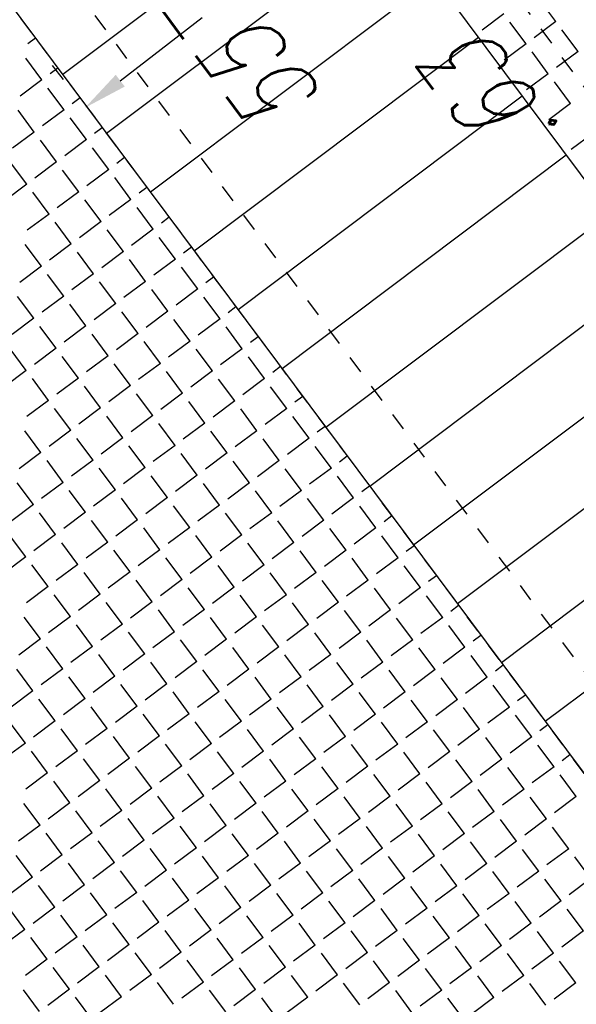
# Model space of a CAD drawing. Header units: metres. Extents: x 2 to 485, y 6 to 594.
# Tile 59 of 176: x 254.7 to 257.84, y 205.36 to 210.89. Entities that reach past the tile are written whole.
import ezdxf
from ezdxf.enums import TextEntityAlignment as Align

# ---------------------------------------------------------------- set-up
doc = ezdxf.new("R2010")
doc.units = ezdxf.units.M
doc.header["$LTSCALE"] = 0.0125
doc.linetypes.add('260241_A_bea$0$PUNKTIERT', pattern=[0.2, 0, -0.2])
doc.linetypes.add('GESTRICHELT', pattern=[0.4, 0.2, -0.2])
for name, color, linetype in [('260241_A_bea$0$B25_EINFASS_GEPKT', 7, '260241_A_bea$0$PUNKTIERT'), ('260241_A_bea$0$B53_HAUPTHOEHEN', 4, 'Continuous'), ('260241_A_bea$0$B54_HOEHEN', 253, 'Continuous'), ('f_feuerwehr', 10, 'Continuous'), ('f_schraff', 251, 'Continuous'), ('f_weg', 2, 'Continuous')]:
    doc.layers.add(name, color=color, linetype=linetype)
doc.styles.add('260241_A_bea$0$ROMANS', font='ROMANS')

msp = doc.modelspace()

# ---------------------------------------------------------------- linework, layer by layer
at = {"layer": '260241_A_bea$0$B25_EINFASS_GEPKT', "color": 7, "linetype": '260241_A_bea$0$PUNKTIERT', "ltscale": 0.5}
for p, q in [((253.8105, 215.9743), (259.2375, 208.6923)), ((258.4175, 206.5103), (252.2165, 214.8143))]:
    msp.add_line(p, q, dxfattribs=at)
at = {"layer": 'f_feuerwehr', "linetype": 'GESTRICHELT'}
msp.add_line((244.3001, 224.847), (258.5619, 205.7387), dxfattribs=at)
at = {"layer": 'f_feuerwehr', "linetype": 'Continuous'}
for p, q in [((255.2682, 210.5515), (255.7293, 210.9059)), ((254.9481, 210.5578), (254.8872, 210.637))]:
    msp.add_line(p, q, dxfattribs=at)
msp.add_solid([(255.2428, 210.5845), (255.2936, 210.5185), (255.07, 210.3992)], dxfattribs=at)
at = {"layer": 'f_schraff', "linetype": 'Continuous'}
for p, q in [((256.5434, 211.7868), (254.9443, 210.5857)), ((256.7903, 211.456), (255.1912, 210.2549)), ((257.0372, 211.1253), (255.438, 209.9241)), ((257.7199, 210.8841), (257.6288, 211.0062)), ((257.4266, 210.9267), (257.3045, 210.8356)), ((257.552, 210.7587), (257.4608, 210.8809)), ((257.7199, 210.8841), (257.5978, 210.7929)), ((257.8452, 210.7161), (257.7541, 210.8383)), ((254.7913, 210.7906), (254.7478, 210.7581)), ((257.2841, 210.7945), (255.6849, 209.5933)), ((257.552, 210.7587), (257.4298, 210.6676)), ((257.6773, 210.5908), (257.5861, 210.7129)), ((257.8452, 210.7161), (257.7231, 210.625)), ((254.8273, 210.556), (254.7362, 210.6781)), ((254.9167, 210.6226), (254.8731, 210.5901)), ((257.6773, 210.5908), (257.5551, 210.4997)), ((254.8273, 210.556), (254.7051, 210.4648)), ((257.8026, 210.4228), (257.7114, 210.545)), ((254.9526, 210.388), (254.8615, 210.5102)), ((255.042, 210.4547), (254.9984, 210.4222)), ((257.5309, 210.4637), (255.9318, 209.2625)), ((257.8026, 210.4228), (257.6804, 210.3317)), ((254.7847, 210.2627), (254.6935, 210.3848)), ((254.9526, 210.388), (254.8305, 210.2969)), ((255.0779, 210.2201), (254.9868, 210.3422)), ((254.7847, 210.2627), (254.6625, 210.1716)), ((255.1673, 210.2868), (255.1237, 210.2542)), ((257.9279, 210.2549), (257.8057, 210.1638)), ((254.91, 210.0947), (254.8188, 210.2169)), ((255.0779, 210.2201), (254.9558, 210.1289)), ((255.2032, 210.0521), (255.1121, 210.1743)), ((254.742, 209.9694), (254.6509, 210.0916)), ((254.91, 210.0947), (254.7878, 210.0036)), ((255.2927, 210.1188), (255.249, 210.0863)), ((257.7778, 210.1329), (256.1787, 208.9318)), ((255.0353, 209.9268), (254.9441, 210.0489)), ((255.2032, 210.0521), (255.0811, 209.961)), ((255.3285, 209.8842), (255.2374, 210.0063)), ((254.742, 209.9694), (254.6199, 209.8783)), ((254.8673, 209.8015), (254.7762, 209.9236)), ((255.0353, 209.9268), (254.9131, 209.8357)), ((255.418, 209.9509), (255.3744, 209.9183)), ((255.1606, 209.7588), (255.0695, 209.881)), ((255.3285, 209.8842), (255.2064, 209.793)), ((255.4539, 209.7162), (255.3627, 209.8384)), ((254.8673, 209.8015), (254.7452, 209.7103)), ((254.9926, 209.6335), (254.9015, 209.7557)), ((255.1606, 209.7588), (255.0384, 209.6677)), ((255.5434, 209.783), (255.4997, 209.7504)), ((258.0247, 209.8022), (256.4256, 208.601)), ((255.2859, 209.5909), (255.1948, 209.713)), ((255.4539, 209.7162), (255.3317, 209.6251)), ((255.5792, 209.5483), (255.488, 209.6704)), ((254.8247, 209.5082), (254.7336, 209.6304)), ((254.9926, 209.6335), (254.8705, 209.5424)), ((255.118, 209.4656), (255.0268, 209.5877)), ((255.2859, 209.5909), (255.1638, 209.4998)), ((255.6687, 209.615), (255.625, 209.5824)), ((255.4112, 209.4229), (255.3201, 209.5451)), ((255.5792, 209.5483), (255.457, 209.4571)), ((254.8247, 209.5082), (254.7025, 209.4171)), ((255.7045, 209.3803), (255.6133, 209.5024)), ((254.95, 209.3403), (254.8589, 209.4624)), ((255.118, 209.4656), (254.9958, 209.3744)), ((255.2433, 209.2976), (255.1521, 209.4198)), ((255.4112, 209.4229), (255.2891, 209.3318)), ((255.794, 209.4471), (255.7503, 209.4145)), ((258.2716, 209.4714), (256.6724, 208.2702)), ((255.5365, 209.255), (255.4454, 209.3771)), ((255.7045, 209.3803), (255.5823, 209.2892)), ((254.7821, 209.215), (254.6909, 209.3371)), ((254.95, 209.3403), (254.8279, 209.2491)), ((255.8298, 209.2123), (255.7387, 209.3345)), ((255.0753, 209.1723), (254.9842, 209.2945)), ((255.2433, 209.2976), (255.1211, 209.2065)), ((255.3686, 209.1297), (255.2774, 209.2518)), ((255.5365, 209.255), (255.4144, 209.1638)), ((255.9194, 209.2792), (255.8756, 209.2465)), ((254.7821, 209.215), (254.6599, 209.1238)), ((255.6618, 209.087), (255.5707, 209.2092)), ((255.8298, 209.2123), (255.7077, 209.1212)), ((254.9074, 209.047), (254.8162, 209.1691)), ((255.0753, 209.1723), (254.9532, 209.0812)), ((255.9551, 209.0444), (255.864, 209.1665)), ((258.5185, 209.1406), (256.9193, 207.9394)), ((255.2006, 209.0044), (255.1095, 209.1265)), ((255.3686, 209.1297), (255.2464, 209.0385)), ((255.6618, 209.087), (255.5397, 208.9959)), ((256.0447, 209.1113), (256.0009, 209.0786)), ((254.7394, 208.9217), (254.6483, 209.0438)), ((254.9074, 209.047), (254.7852, 208.9559)), ((255.4939, 208.9617), (255.4028, 209.0839)), ((255.7872, 208.9191), (255.696, 209.0412)), ((255.9551, 209.0444), (255.833, 208.9533)), ((255.0327, 208.879), (254.9415, 209.0012)), ((255.2006, 209.0044), (255.0785, 208.9132)), ((256.0804, 208.8764), (255.9893, 208.9986)), ((254.7394, 208.9217), (254.6173, 208.8305)), ((255.3259, 208.8364), (255.2348, 208.9586)), ((255.4939, 208.9617), (255.3717, 208.8706)), ((255.7872, 208.9191), (255.665, 208.8279)), ((256.1701, 208.9433), (256.1262, 208.9106)), ((254.8647, 208.7537), (254.7736, 208.8759)), ((255.0327, 208.879), (254.9105, 208.7879)), ((255.6192, 208.7938), (255.5281, 208.9159)), ((255.9125, 208.7511), (255.8213, 208.8733)), ((256.0804, 208.8764), (255.9583, 208.7853)), ((255.158, 208.7111), (255.0669, 208.8332)), ((255.3259, 208.8364), (255.2038, 208.7453)), ((256.2057, 208.7085), (256.1146, 208.8306)), ((258.7653, 208.8098), (257.1662, 207.6087)), ((254.8647, 208.7537), (254.7426, 208.6626)), ((255.4513, 208.6685), (255.3601, 208.7906)), ((255.6192, 208.7938), (255.4971, 208.7026)), ((256.2954, 208.7754), (256.2515, 208.7427)), ((254.99, 208.5858), (254.8989, 208.7079)), ((255.158, 208.7111), (255.0358, 208.62)), ((255.7445, 208.6258), (255.6534, 208.748)), ((255.9125, 208.7511), (255.7903, 208.66)), ((256.0378, 208.5832), (255.9466, 208.7053)), ((256.2057, 208.7085), (256.0836, 208.6174)), ((255.2833, 208.5431), (255.1922, 208.6653)), ((255.4513, 208.6685), (255.3291, 208.5773)), ((256.3311, 208.5405), (256.2399, 208.6627)), ((255.5766, 208.5005), (255.4854, 208.6227)), ((255.7445, 208.6258), (255.6224, 208.5347)), ((256.4207, 208.6075), (256.3769, 208.5747)), ((254.8221, 208.4605), (254.731, 208.5826)), ((254.99, 208.5858), (254.8679, 208.4946)), ((255.1154, 208.4178), (255.0242, 208.54)), ((255.2833, 208.5431), (255.1612, 208.452)), ((255.8698, 208.4579), (255.7787, 208.58)), ((256.0378, 208.5832), (255.9156, 208.492)), ((256.1631, 208.4152), (256.072, 208.5374)), ((256.3311, 208.5405), (256.2089, 208.4494)), ((255.4086, 208.3752), (255.3175, 208.4973)), ((255.5766, 208.5005), (255.4544, 208.4094)), ((256.4564, 208.3726), (256.3652, 208.4947)), ((259.0122, 208.479), (257.4131, 207.2779)), ((254.8221, 208.4605), (254.6999, 208.3693)), ((255.7019, 208.3326), (255.6107, 208.4547)), ((255.8698, 208.4579), (255.7477, 208.3667)), ((256.5461, 208.4395), (256.5022, 208.4068)), ((254.9474, 208.2925), (254.8563, 208.4147)), ((255.1154, 208.4178), (254.9932, 208.3267)), ((255.2407, 208.2499), (255.1495, 208.372)), ((255.4086, 208.3752), (255.2865, 208.2841)), ((255.9951, 208.2899), (255.904, 208.4121)), ((256.1631, 208.4152), (256.041, 208.3241)), ((256.2884, 208.2473), (256.1973, 208.3694)), ((256.4564, 208.3726), (256.3342, 208.2815)), ((255.5339, 208.2072), (255.4428, 208.3294)), ((255.7019, 208.3326), (255.5797, 208.2414)), ((256.5817, 208.2046), (256.4905, 208.3268)), ((254.7794, 208.1672), (254.6883, 208.2894)), ((254.9474, 208.2925), (254.8253, 208.2014)), ((255.8272, 208.1646), (255.7361, 208.2867)), ((255.9951, 208.2899), (255.873, 208.1988)), ((256.6714, 208.2716), (256.6275, 208.2388)), ((255.0727, 208.1246), (254.9816, 208.2467)), ((255.2407, 208.2499), (255.1185, 208.1587)), ((255.366, 208.0819), (255.2748, 208.2041)), ((255.5339, 208.2072), (255.4118, 208.1161)), ((256.1205, 208.122), (256.0293, 208.2441)), ((256.2884, 208.2473), (256.1663, 208.1561)), ((256.4137, 208.0793), (256.3226, 208.2015)), ((256.5817, 208.2046), (256.4595, 208.1135)), ((254.7794, 208.1672), (254.6573, 208.0761)), ((255.6592, 208.0393), (255.5681, 208.1614)), ((255.8272, 208.1646), (255.705, 208.0735)), ((256.707, 208.0367), (256.6159, 208.1588)), ((259.2591, 208.1483), (257.66, 206.9471)), ((254.9048, 207.9993), (254.8136, 208.1214)), ((255.0727, 208.1246), (254.9506, 208.0334)), ((255.9525, 207.9966), (255.8614, 208.1188)), ((256.1205, 208.122), (255.9983, 208.0308)), ((256.7967, 208.1037), (256.7528, 208.0709)), ((255.198, 207.9566), (255.1069, 208.0788)), ((255.366, 208.0819), (255.2438, 207.9908)), ((255.4913, 207.914), (255.4002, 208.0361)), ((255.6592, 208.0393), (255.5371, 207.9482)), ((256.2458, 207.954), (256.1546, 208.0762)), ((256.4137, 208.0793), (256.2916, 207.9882)), ((256.539, 207.9114), (256.4479, 208.0335)), ((256.707, 208.0367), (256.5848, 207.9455)), ((254.7368, 207.8739), (254.6457, 207.9961)), ((254.9048, 207.9993), (254.7826, 207.9081)), ((255.7846, 207.8713), (255.6934, 207.9935)), ((255.9525, 207.9966), (255.8304, 207.9055)), ((256.8323, 207.8687), (256.7412, 207.9909)), ((255.0301, 207.8313), (254.9389, 207.9534)), ((255.198, 207.9566), (255.0759, 207.8655)), ((256.0778, 207.8287), (255.9867, 207.9508)), ((256.2458, 207.954), (256.1236, 207.8629)), ((256.9221, 207.9357), (256.8781, 207.9029)), ((254.7368, 207.8739), (254.6147, 207.7828)), ((255.3233, 207.7887), (255.2322, 207.9108)), ((255.4913, 207.914), (255.3691, 207.8228)), ((255.6166, 207.746), (255.5255, 207.8682)), ((255.7846, 207.8713), (255.6624, 207.7802)), ((256.3711, 207.7861), (256.28, 207.9082)), ((256.539, 207.9114), (256.4169, 207.8202)), ((256.8323, 207.8687), (256.7102, 207.7776)), ((254.8621, 207.706), (254.771, 207.8281)), ((255.0301, 207.8313), (254.9079, 207.7402)), ((255.9099, 207.7034), (255.8187, 207.8255)), ((256.0778, 207.8287), (255.9557, 207.7376)), ((256.6644, 207.7434), (256.5732, 207.8656)), ((256.9576, 207.7008), (256.8665, 207.8229)), ((255.1554, 207.6633), (255.0643, 207.7855)), ((255.3233, 207.7887), (255.2012, 207.6975)), ((256.2031, 207.6607), (256.112, 207.7829)), ((256.3711, 207.7861), (256.2489, 207.6949)), ((257.0474, 207.7678), (257.0034, 207.735)), ((254.8621, 207.706), (254.74, 207.6149)), ((255.4487, 207.6207), (255.3575, 207.7429)), ((255.6166, 207.746), (255.4945, 207.6549)), ((255.9099, 207.7034), (255.7877, 207.6122)), ((256.4964, 207.6181), (256.4053, 207.7403)), ((256.6644, 207.7434), (256.5422, 207.6523)), ((256.9576, 207.7008), (256.8355, 207.6096)), ((254.9874, 207.538), (254.8963, 207.6602)), ((255.1554, 207.6633), (255.0332, 207.5722)), ((255.7419, 207.5781), (255.6508, 207.7002)), ((256.0352, 207.5354), (255.944, 207.6576)), ((256.2031, 207.6607), (256.081, 207.5696)), ((256.7897, 207.5755), (256.6985, 207.6976)), ((257.0829, 207.5328), (256.9918, 207.655)), ((255.2807, 207.4954), (255.1896, 207.6175)), ((255.4487, 207.6207), (255.3265, 207.5296)), ((256.3284, 207.4928), (256.2373, 207.6149)), ((256.4964, 207.6181), (256.3743, 207.527)), ((257.1728, 207.5999), (257.1287, 207.567)), ((254.8195, 207.4127), (254.7283, 207.5349)), ((254.9874, 207.538), (254.8653, 207.4469)), ((255.574, 207.4528), (255.4828, 207.5749)), ((255.7419, 207.5781), (255.6198, 207.4869)), ((256.0352, 207.5354), (255.913, 207.4443)), ((256.6217, 207.4502), (256.5306, 207.5723)), ((256.7897, 207.5755), (256.6675, 207.4843)), ((255.1128, 207.3701), (255.0216, 207.4922)), ((255.2807, 207.4954), (255.1586, 207.4043)), ((255.8672, 207.4101), (255.7761, 207.5323)), ((256.1605, 207.3675), (256.0694, 207.4896)), ((256.3284, 207.4928), (256.2063, 207.4017)), ((256.915, 207.4075), (256.8238, 207.5297)), ((257.0829, 207.5328), (256.9608, 207.4417)), ((257.2082, 207.3649), (257.1171, 207.487)), ((255.406, 207.3274), (255.3149, 207.4496)), ((255.574, 207.4528), (255.4518, 207.3616)), ((256.4538, 207.3248), (256.3626, 207.447)), ((256.6217, 207.4502), (256.4996, 207.359)), ((257.2981, 207.4319), (257.254, 207.3991)), ((254.8195, 207.4127), (254.6973, 207.3216)), ((255.1128, 207.3701), (254.9906, 207.2789)), ((255.6993, 207.2848), (255.6081, 207.407)), ((255.8672, 207.4101), (255.7451, 207.319)), ((256.747, 207.2822), (256.6559, 207.4044)), ((256.915, 207.4075), (256.7928, 207.3164)), ((254.9448, 207.2448), (254.8537, 207.3669)), ((255.2381, 207.2021), (255.1469, 207.3243)), ((255.406, 207.3274), (255.2839, 207.2363)), ((255.9925, 207.2422), (255.9014, 207.3643)), ((256.1605, 207.3675), (256.0384, 207.2763)), ((256.2858, 207.1995), (256.1947, 207.3217)), ((256.4538, 207.3248), (256.3316, 207.2337)), ((257.0403, 207.2396), (256.9492, 207.3617)), ((257.2082, 207.3649), (257.0861, 207.2737)), ((257.3336, 207.1969), (257.2424, 207.3191)), ((255.5313, 207.1595), (255.4402, 207.2816)), ((255.6993, 207.2848), (255.5771, 207.1937)), ((256.5791, 207.1569), (256.4879, 207.279)), ((256.747, 207.2822), (256.6249, 207.1911)), ((257.4234, 207.264), (257.3794, 207.2311)), ((254.7768, 207.1195), (254.6857, 207.2416)), ((254.9448, 207.2448), (254.8227, 207.1536)), ((255.8246, 207.1169), (255.7335, 207.239)), ((255.9925, 207.2422), (255.8704, 207.151)), ((256.8723, 207.1143), (256.7812, 207.2364)), ((257.0403, 207.2396), (256.9181, 207.1484)), ((255.0701, 207.0768), (254.979, 207.199)), ((255.2381, 207.2021), (255.1159, 207.111)), ((255.3634, 207.0342), (255.2722, 207.1563)), ((255.5313, 207.1595), (255.4092, 207.0684)), ((256.1179, 207.0742), (256.0267, 207.1964)), ((256.2858, 207.1995), (256.1637, 207.1084)), ((256.4111, 207.0316), (256.32, 207.1537)), ((256.5791, 207.1569), (256.4569, 207.0658)), ((257.1656, 207.0716), (257.0745, 207.1938)), ((257.3336, 207.1969), (257.2114, 207.1058)), ((257.4589, 207.029), (257.3677, 207.1511)), ((254.7768, 207.1195), (254.6547, 207.0283)), ((255.6566, 206.9915), (255.5655, 207.1137)), ((255.8246, 207.1169), (255.7024, 207.0257)), ((256.7044, 206.9889), (256.6133, 207.1111)), ((256.8723, 207.1143), (256.7502, 207.0231)), ((257.5488, 207.0961), (257.5047, 207.0632)), ((254.9022, 206.9515), (254.811, 207.0737)), ((255.0701, 207.0768), (254.948, 206.9857)), ((255.9499, 206.9489), (255.8588, 207.071)), ((256.1179, 207.0742), (255.9957, 206.9831)), ((256.9977, 206.9463), (256.9065, 207.0684)), ((257.1656, 207.0716), (257.0435, 206.9805)), ((255.1954, 206.9089), (255.1043, 207.031)), ((255.3634, 207.0342), (255.2412, 206.943)), ((255.4887, 206.8662), (255.3976, 206.9884)), ((255.6566, 206.9915), (255.5345, 206.9004)), ((256.2432, 206.9063), (256.152, 207.0284)), ((256.4111, 207.0316), (256.289, 206.9404)), ((256.5364, 206.8636), (256.4453, 206.9858)), ((256.7044, 206.9889), (256.5822, 206.8978)), ((257.2909, 206.9037), (257.1998, 207.0258)), ((257.4589, 207.029), (257.3367, 206.9378)), ((257.5842, 206.861), (257.493, 206.9832)), ((254.7342, 206.8262), (254.6431, 206.9483)), ((254.9022, 206.9515), (254.78, 206.8604)), ((255.782, 206.8236), (255.6908, 206.9457)), ((255.9499, 206.9489), (255.8278, 206.8578)), ((256.8297, 206.821), (256.7386, 206.9431)), ((256.9977, 206.9463), (256.8755, 206.8552)), ((257.6741, 206.9281), (257.63, 206.8952)), ((255.0275, 206.7836), (254.9363, 206.9057)), ((255.1954, 206.9089), (255.0733, 206.8177)), ((256.0752, 206.781), (255.9841, 206.9031)), ((256.2432, 206.9063), (256.121, 206.8151)), ((257.123, 206.7783), (257.0318, 206.9005)), ((257.2909, 206.9037), (257.1688, 206.8125)), ((254.7342, 206.8262), (254.6121, 206.7351)), ((255.3207, 206.7409), (255.2296, 206.8631)), ((255.4887, 206.8662), (255.3665, 206.7751)), ((255.614, 206.6983), (255.5229, 206.8204)), ((255.782, 206.8236), (255.6598, 206.7325)), ((256.3685, 206.7383), (256.2773, 206.8605)), ((256.5364, 206.8636), (256.4143, 206.7725)), ((256.6617, 206.6957), (256.5706, 206.8178)), ((256.8297, 206.821), (256.7076, 206.7299)), ((257.4162, 206.7357), (257.3251, 206.8579)), ((257.5842, 206.861), (257.462, 206.7699)), ((257.7095, 206.6931), (257.6184, 206.8152)), ((254.8595, 206.6582), (254.7684, 206.7804)), ((255.0275, 206.7836), (254.9053, 206.6924)), ((255.9073, 206.6556), (255.8161, 206.7778)), ((256.0752, 206.781), (255.9531, 206.6898)), ((256.955, 206.653), (256.8639, 206.7752)), ((257.123, 206.7783), (257.0008, 206.6872)), ((257.7995, 206.7602), (257.7553, 206.7272)), ((255.1528, 206.6156), (255.0616, 206.7377)), ((255.3207, 206.7409), (255.1986, 206.6498)), ((256.2005, 206.613), (256.1094, 206.7351)), ((256.3685, 206.7383), (256.2463, 206.6472)), ((257.2483, 206.6104), (257.1571, 206.7325)), ((257.4162, 206.7357), (257.2941, 206.6446)), ((254.8595, 206.6582), (254.7374, 206.5671)), ((255.4461, 206.573), (255.3549, 206.6951)), ((255.614, 206.6983), (255.4919, 206.6071)), ((255.7393, 206.5303), (255.6482, 206.6525)), ((255.9073, 206.6556), (255.7851, 206.5645)), ((256.4938, 206.5704), (256.4027, 206.6925)), ((256.6617, 206.6957), (256.5396, 206.6045)), ((256.7871, 206.5277), (256.6959, 206.6499)), ((256.955, 206.653), (256.8329, 206.5619)), ((257.5415, 206.5678), (257.4504, 206.6899)), ((257.7095, 206.6931), (257.5873, 206.6019)), ((254.9848, 206.4903), (254.8937, 206.6124)), ((255.1528, 206.6156), (255.0306, 206.5245)), ((256.0326, 206.4877), (255.9414, 206.6098)), ((256.2005, 206.613), (256.0784, 206.5219)), ((257.0803, 206.4851), (256.9892, 206.6072)), ((257.2483, 206.6104), (257.1261, 206.5193)), ((257.8348, 206.5251), (257.7437, 206.6473)), ((255.2781, 206.4477), (255.187, 206.5698)), ((255.4461, 206.573), (255.3239, 206.4818)), ((256.3258, 206.445), (256.2347, 206.5672)), ((256.4938, 206.5704), (256.3717, 206.4792)), ((257.3736, 206.4424), (257.2825, 206.5646)), ((257.5415, 206.5678), (257.4194, 206.4766)), ((254.8169, 206.365), (254.7257, 206.4871)), ((254.9848, 206.4903), (254.8627, 206.3992)), ((255.5714, 206.405), (255.4802, 206.5272)), ((255.7393, 206.5303), (255.6172, 206.4392)), ((255.8646, 206.3624), (255.7735, 206.4845)), ((256.0326, 206.4877), (255.9104, 206.3965)), ((256.6191, 206.4024), (256.528, 206.5246)), ((256.7871, 206.5277), (256.6649, 206.4366)), ((257.0803, 206.4851), (256.9582, 206.3939)), ((257.6669, 206.3998), (257.5757, 206.522)), ((257.8348, 206.5251), (257.7127, 206.434)), ((255.1101, 206.3223), (255.019, 206.4445)), ((255.2781, 206.4477), (255.156, 206.3565)), ((256.1579, 206.3197), (256.0668, 206.4419)), ((256.3258, 206.445), (256.2037, 206.3539)), ((256.9124, 206.3598), (256.8212, 206.4819)), ((257.2056, 206.3171), (257.1145, 206.4393)), ((257.3736, 206.4424), (257.2514, 206.3513)), ((255.4034, 206.2797), (255.3123, 206.4018)), ((255.5714, 206.405), (255.4492, 206.3139)), ((256.4512, 206.2771), (256.36, 206.3992)), ((256.6191, 206.4024), (256.497, 206.3113)), ((257.4989, 206.2745), (257.4078, 206.3966)), ((257.6669, 206.3998), (257.5447, 206.3087)), ((254.8169, 206.365), (254.6947, 206.2738)), ((254.9422, 206.197), (254.8511, 206.3192)), ((255.1101, 206.3223), (254.988, 206.2312)), ((255.6967, 206.2371), (255.6055, 206.3592)), ((255.8646, 206.3624), (255.7425, 206.2712)), ((255.9899, 206.1944), (255.8988, 206.3166)), ((256.1579, 206.3197), (256.0357, 206.2286)), ((256.7444, 206.2345), (256.6533, 206.3566)), ((256.9124, 206.3598), (256.7902, 206.2686)), ((257.2056, 206.3171), (257.0835, 206.226)), ((257.7922, 206.2319), (257.701, 206.354)), ((255.2355, 206.1544), (255.1443, 206.2765)), ((255.4034, 206.2797), (255.2813, 206.1886)), ((256.2832, 206.1518), (256.1921, 206.2739)), ((256.4512, 206.2771), (256.329, 206.186)), ((257.0377, 206.1918), (256.9466, 206.314)), ((257.331, 206.1492), (257.2398, 206.2713)), ((257.4989, 206.2745), (257.3768, 206.1834)), ((255.5287, 206.1117), (255.4376, 206.2339)), ((255.6967, 206.2371), (255.5745, 206.1459)), ((256.5765, 206.1091), (256.4853, 206.2313)), ((256.7444, 206.2345), (256.6223, 206.1433)), ((257.6242, 206.1065), (257.5331, 206.2287)), ((257.7922, 206.2319), (257.67, 206.1407)), ((254.7742, 206.0717), (254.6831, 206.1939)), ((254.9422, 206.197), (254.82, 206.1059)), ((255.0675, 206.0291), (254.9764, 206.1512)), ((255.2355, 206.1544), (255.1133, 206.0632)), ((255.822, 206.0691), (255.7309, 206.1913)), ((255.9899, 206.1944), (255.8678, 206.1033)), ((256.2832, 206.1518), (256.1611, 206.0606)), ((256.8697, 206.0665), (256.7786, 206.1887)), ((257.0377, 206.1918), (256.9155, 206.1007)), ((257.9175, 206.0639), (257.8263, 206.186)), ((255.3608, 205.9864), (255.2696, 206.1086)), ((255.5287, 206.1117), (255.4066, 206.0206)), ((256.1153, 206.0265), (256.0241, 206.1486)), ((256.4085, 205.9838), (256.3174, 206.106)), ((256.5765, 206.1091), (256.4543, 206.018)), ((257.163, 206.0239), (257.0719, 206.146)), ((257.331, 206.1492), (257.2088, 206.058)), ((257.4563, 205.9812), (257.3651, 206.1034)), ((257.6242, 206.1065), (257.5021, 206.0154)), ((254.7742, 206.0717), (254.6521, 205.9806)), ((255.654, 205.9438), (255.5629, 206.0659)), ((255.822, 206.0691), (255.6998, 205.978)), ((256.7018, 205.9412), (256.6106, 206.0633)), ((256.8697, 206.0665), (256.7476, 205.9754)), ((257.7495, 205.9386), (257.6584, 206.0607)), ((257.9175, 206.0639), (257.7953, 205.9728)), ((254.8996, 205.9038), (254.8084, 206.0259)), ((255.0675, 206.0291), (254.9454, 205.9379)), ((255.3608, 205.9864), (255.2386, 205.8953)), ((255.9473, 205.9012), (255.8562, 206.0233)), ((256.1153, 206.0265), (255.9931, 205.9353)), ((256.9951, 205.8986), (256.9039, 206.0207)), ((257.163, 206.0239), (257.0409, 205.9327)), ((255.1928, 205.8611), (255.1017, 205.9833)), ((255.4861, 205.8185), (255.395, 205.9406)), ((255.654, 205.9438), (255.5319, 205.8527)), ((256.2406, 205.8585), (256.1494, 205.9807)), ((256.4085, 205.9838), (256.2864, 205.8927)), ((256.5338, 205.8159), (256.4427, 205.938)), ((256.7018, 205.9412), (256.5796, 205.8501)), ((257.2883, 205.8559), (257.1972, 205.9781)), ((257.4563, 205.9812), (257.3341, 205.8901)), ((257.5816, 205.8133), (257.4904, 205.9354)), ((257.7495, 205.9386), (257.6274, 205.8475)), ((254.7316, 205.7784), (254.6405, 205.9006)), ((254.8996, 205.9038), (254.7774, 205.8126)), ((255.7794, 205.7758), (255.6882, 205.898)), ((255.9473, 205.9012), (255.8252, 205.81)), ((256.8271, 205.7732), (256.736, 205.8954)), ((256.9951, 205.8986), (256.8729, 205.8074)), ((257.8748, 205.7706), (257.7837, 205.8928)), ((255.0249, 205.7358), (254.9337, 205.858)), ((255.1928, 205.8611), (255.0707, 205.77)), ((255.4861, 205.8185), (255.3639, 205.7273)), ((256.0726, 205.7332), (255.9815, 205.8554)), ((256.2406, 205.8585), (256.1184, 205.7674)), ((257.1204, 205.7306), (257.0292, 205.8527)), ((257.2883, 205.8559), (257.1662, 205.7648)), ((254.7316, 205.7784), (254.6095, 205.6873)), ((255.3181, 205.6932), (255.227, 205.8153)), ((255.6114, 205.6505), (255.5203, 205.7727)), ((255.7794, 205.7758), (255.6572, 205.6847)), ((256.3659, 205.6906), (256.2747, 205.8127)), ((256.5338, 205.8159), (256.4117, 205.7247)), ((256.6591, 205.6479), (256.568, 205.7701)), ((256.8271, 205.7732), (256.705, 205.6821)), ((257.4136, 205.688), (257.3225, 205.8101)), ((257.5816, 205.8133), (257.4594, 205.7221)), ((257.7069, 205.6453), (257.6158, 205.7675)), ((257.8748, 205.7706), (257.7527, 205.6795)), ((254.8569, 205.6105), (254.7658, 205.7326)), ((255.0249, 205.7358), (254.9027, 205.6447)), ((255.9047, 205.6079), (255.8135, 205.73)), ((256.0726, 205.7332), (255.9505, 205.6421)), ((256.9524, 205.6053), (256.8613, 205.7274)), ((257.1204, 205.7306), (256.9982, 205.6395)), ((255.1502, 205.5679), (255.059, 205.69)), ((255.3181, 205.6932), (255.196, 205.602)), ((256.1979, 205.5653), (256.1068, 205.6874)), ((256.3659, 205.6906), (256.2437, 205.5994)), ((257.2457, 205.5627), (257.1545, 205.6848)), ((257.4136, 205.688), (257.2915, 205.5968)), ((254.8569, 205.6105), (254.7348, 205.5194)), ((255.4434, 205.5252), (255.3523, 205.6474)), ((255.6114, 205.6505), (255.4893, 205.5594)), ((255.7367, 205.4826), (255.6456, 205.6047)), ((255.9047, 205.6079), (255.7825, 205.5168)), ((256.4912, 205.5226), (256.4001, 205.6448)), ((256.6591, 205.6479), (256.537, 205.5568)), ((256.7845, 205.48), (256.6933, 205.6021)), ((256.9524, 205.6053), (256.8303, 205.5142)), ((257.5389, 205.52), (257.4478, 205.6422)), ((257.7069, 205.6453), (257.5847, 205.5542)), ((257.8322, 205.4774), (257.7411, 205.5995)), ((254.9822, 205.4425), (254.8911, 205.5647)), ((255.1502, 205.5679), (255.028, 205.4767)), ((256.03, 205.4399), (255.9388, 205.5621)), ((256.1979, 205.5653), (256.0758, 205.4741)), ((257.0777, 205.4373), (256.9866, 205.5595)), ((257.2457, 205.5627), (257.1235, 205.4715)), ((255.2755, 205.3999), (255.1844, 205.522)), ((255.4434, 205.5252), (255.3213, 205.4341)), ((256.3232, 205.3973), (256.2321, 205.5194)), ((256.4912, 205.5226), (256.369, 205.4315)), ((257.371, 205.3947), (257.2799, 205.5168)), ((257.5389, 205.52), (257.4168, 205.4289)), ((254.8143, 205.3172), (254.7231, 205.4394)), ((254.9822, 205.4425), (254.8601, 205.3514)), ((255.5688, 205.3573), (255.4776, 205.4794)), ((255.7367, 205.4826), (255.6146, 205.3914)), ((255.862, 205.3146), (255.7709, 205.4368)), ((256.03, 205.4399), (255.9078, 205.3488)), ((256.6165, 205.3547), (256.5254, 205.4768)), ((256.7845, 205.48), (256.6623, 205.3888)), ((256.9098, 205.312), (256.8186, 205.4342)), ((257.0777, 205.4373), (256.9556, 205.3462)), ((257.6643, 205.3521), (257.5731, 205.4742)), ((257.8322, 205.4774), (257.7101, 205.3862)), ((255.1075, 205.2746), (255.0164, 205.3967)), ((255.2755, 205.3999), (255.1534, 205.3088)), ((256.1553, 205.272), (256.0642, 205.3941)), ((256.3232, 205.3973), (256.2011, 205.3062)), ((257.203, 205.2694), (257.1119, 205.3915)), ((257.371, 205.3947), (257.2488, 205.3036))]:
    msp.add_line(p, q, dxfattribs=at)
at = {"layer": 'f_weg'}
for p, q in [((246.151, 225.7109), (259.8587, 207.345)), ((245.9082, 222.6924), (258.5619, 205.7387))]:
    msp.add_line(p, q, dxfattribs=at)

# ---------------------------------------------------------------- texts
at = {"layer": '260241_A_bea$0$B53_HAUPTHOEHEN', "color": 252, "style": '260241_A_bea$0$ROMANS', "oblique": 15, "width": 0.75}
msp.add_text('557.66', height=0.45, rotation=126.6418, dxfattribs=at).set_placement((255.9542, 211.096), align=Align.CENTER)
at = {"layer": '260241_A_bea$0$B54_HOEHEN', "color": 252, "style": '260241_A_bea$0$ROMANS', "oblique": 15, "width": 0.75}
for s, p in [('.55', (257.9187, 211.3326)), ('.63', (257.152, 210.7127))]:
    msp.add_text(s, height=0.45, rotation=126.6958, dxfattribs=at).set_placement(p, align=Align.MIDDLE_RIGHT)

doc.saveas('drawing.dxf')
